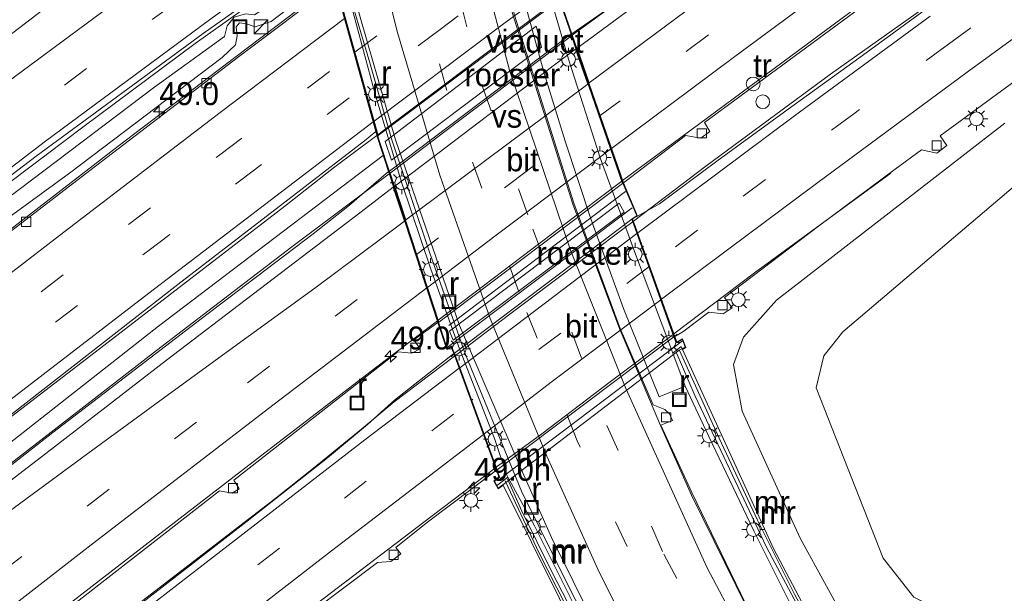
# Model space of a CAD drawing. Header units: millimetres. Extents: x 82463 to 85160, y 450000 to 452470.
# Tile 45 of 98: x 83628 to 83736, y 450954 to 451016. Entities that reach past the tile are written whole.
import ezdxf
from ezdxf.enums import TextEntityAlignment as Align

# ---------------------------------------------------------------- set-up
doc = ezdxf.new("R2010")
doc.units = ezdxf.units.MM
doc.linetypes.add('39strp', pattern=[12, 3, -9])
for name, color, linetype, lineweight in [('af-b1-rasterhekwerk', 8, 'hekwerk', 18), ('af-b5-muur', 8, 'muur', 18), ('af-bs-muur', 8, 'muur', 18), ('af-bs-rasterhekwerk', 8, 'hekwerk', 18), ('as-bs-kilometr', 13, 'Continuous', 18), ('bw-bs-drip', 8, 'Continuous', 18), ('gr-b1-geleiderail', 213, 'geleiderail', 18), ('gr-bs-geleiderail', 213, 'geleiderail', 18), ('gw-bs-kruinlijn', 93, 'Continuous', 18), ('gw-bs-teenlijn', 93, 'Continuous', 18), ('kw-b6-viaduct', 173, 'Continuous', 18), ('mk-b1-39streep 0.15', 8, '39strp', 18), ('mk-b1-streep 0.15', 8, 'Continuous', 18), ('mk-b5-verdrijfstrp', 8, 'Continuous', 18), ('mk-b6-verdrijfstrp', 8, 'Continuous', 18), ('mk-bs-39streep 0.15', 8, '39strp', 18), ('mk-bs-streep 0.15', 8, 'Continuous', 18), ('og-b1-terreinafscheiding', 253, 'Continuous', 18), ('og-b6-inrichtingselement', 253, 'Continuous', 18), ('og-bs-inrichtingselement', 253, 'Continuous', 18), ('og-bs-maaiveld', 253, 'Continuous', 18), ('og-bs-terreinafscheiding', 253, 'Continuous', 18), ('vh-b6-verh_soort', 8, 'Continuous', 18), ('wh-bs-kolk', 8, 'Continuous', 18), ('wh-bs-put', 8, 'Continuous', 18), ('wm-bs-lichtmast', 8, 'Continuous', 18), ('wm-bs-lijnverlich', 8, 'lijnverlich', 18)]:
    doc.layers.add(name, color=color, linetype=linetype, lineweight=lineweight)
doc.layers.add('og-b1-voegovergang', color=10, linetype='Continuous')
doc.styles.add('rtw_iso', font='iso-rtw.shx')
doc.linetypes.add('geleiderail', pattern='A,2,-1,[175,RTW.shx,S=0.5,R=0,X=0,Y=0],-1', length=4)
doc.linetypes.add('hekwerk', pattern='A,7,-1.5,[1,RTW.shx,S=0.75,R=0,X=0,Y=0],-1.5', length=10)
doc.linetypes.add('lijnverlich', pattern='A,0,-5,[22,RTW.shx,S=1,R=0,X=-0.625,Y=0],2.5,-0.5,[3,RTW.shx,S=0.5,R=0,X=0,Y=0],-0.5,2.5,[22,RTW.shx,S=1,R=180,X=0.625,Y=0],-5', length=16)
doc.linetypes.add('muur', pattern='A,8,-1,[6,RTW.shx,S=0.75,R=90,X=0,Y=0],-1', length=10)

# ---------------------------------------------------------------- blocks, each defined once
blk = doc.blocks.new('dtbattr-r')
at = {"style": 'rtw_iso'}
blk.add_attdef('TAG', text='', height=2.5, dxfattribs=at).set_placement((0, 0), align=Align.MIDDLE_CENTER)
blk = doc.blocks.new('kolk')
blk.add_lwpolyline([(-0.5, -0.5), (0.5, -0.5), (0.5, 0.5), (-0.5, 0.5)], close=True)
blk = doc.blocks.new('put')
for p, q in [((0.75, 0.75), (-0.75, 0.75)), ((-0.75, 0.75), (-0.75, -0.75)), ((0.75, -0.75), (0.75, 0.75)), ((-0.75, -0.75), (0.75, -0.75))]:
    blk.add_line(p, q)
blk.add_lwpolyline([(-0.625, 0.625), (0.625, 0.625), (0.625, -0.625), (-0.625, -0.625)], close=True)
blk = doc.blocks.new('dtbattr')
at = {"style": 'rtw_iso'}
blk.add_attdef('TAG', (0.59, 0.87), '', height=2.5, dxfattribs=at)
blk = doc.blocks.new('dtb')
blk.add_circle((0, 0), 0.75)
blk = doc.blocks.new('kast')
blk.add_line((-0.75, -0.75), (0.75, 0.75))
blk.add_lwpolyline([(-0.75, 0.75), (0.75, 0.75), (0.75, -0.75), (-0.75, -0.75)], close=True)
blk = doc.blocks.new('lantaarnpaal')
for p, q in [((0, 0.75), (0, 1.25)), ((-0.75, 0), (-1.25, 0)), ((-0.88, 0.88), (-0.53, 0.53)), ((0.53, 0.53), (0.88, 0.88)), ((0.75, 0), (1.25, 0)), ((-0.53, -0.53), (-0.88, -0.88)), ((0, -0.75), (0, -1.25)), ((0.53, -0.53), (0.88, -0.88))]:
    blk.add_line(p, q)
blk.add_circle((0, 0), 0.75)
blk = doc.blocks.new('hecto')
for p, q in [((0, 0.625), (-0.625, 0)), ((0, -0.625), (0, 0.625)), ((-0.625, 0), (0.625, 0)), ((0.625, 0), (0, -0.625))]:
    blk.add_line(p, q)
blk = doc.blocks.new('dtbattr-l')
at = {"style": 'rtw_iso'}
blk.add_attdef('TAG', (0, 0), '', height=2.5, dxfattribs=at)

msp = doc.modelspace()

# ---------------------------------------------------------------- linework, layer by layer
at = {"layer": 'af-b1-rasterhekwerk'}
for points in [[(83694.352, 450997.688, 5.779), (83675.104, 450983.094, 6.027)], [(83674.92, 450980.7, 6.615), (83695.078, 450995.922, 6.22)], [(83680.432, 450966.198, 6.311), (83700.545, 450981.419, 5.939)]]:
    msp.add_polyline3d(points, dxfattribs=at)
at = {"layer": 'af-b5-muur'}
msp.add_polyline3d([(83689.146, 450951.814, 0.128), (83684.447, 450961.281, 0.128), (83681.537, 450966.562, 0.128), (83681.417, 450966.781, 0.128), (83680.077, 450970.768, 0.128), (83676.251, 450980.547, 0.211), (83673.15, 450989.229, 0.211), (83669.958, 450998.719, 0.206), (83667.102, 451008.311, 0.206), (83664.545, 451017.767, 0.427), (83663.022, 451022.693, 0.427), (83659.24, 451041.144, 0.427), (83658.728, 451044.642, 0.427), (83657.145, 451055.46, 0.427), (83658.003, 451055.555, 0.229), (83659.483, 451045.981, 0.229), (83663.681, 451022.916, 0.229), (83669.291, 451003.324, 0.229), (83676.25, 450983.091, 0.229), (83682.998, 450967.444, 0.229), (83686.27, 450959.991, 0.252), (83693.376, 450945.704, -0.103)], dxfattribs=at)
for points in [[(83718.451, 450943.655, 6.131), (83717.098, 450943.644, -0.656), (83713.282, 450950.773, -0.656), (83708.308, 450960.718, -0.656), (83703.4, 450970.99, -0.656), (83700.836, 450976.488, 0.033), (83699.5, 450980.095, 0.049), (83700.385, 450980.793, 5.944), (83700.544, 450980.493, 5.942), (83710.46, 450958.811, 6.131)], [(83681.537, 450966.562, 0.128), (83684.447, 450961.281, 0.128), (83689.146, 450951.814, 0.128), (83692.051, 450946.214, 0.128), (83690.146, 450946.445, 6.678), (83689.858, 450946.921, 6.722), (83690.226, 450947.149, 6.722), (83681.028, 450965.689, 6.293), (83680.476, 450965.307, 6.293), (83680.291, 450965.641, 6.293)]]:
    msp.add_polyline3d(points, close=True, dxfattribs=at)
at = {"layer": 'af-bs-muur'}
for points in [[(83717.78, 450943.733, 6.178), (83709.681, 450958.94, 6.155), (83701.926, 450975.393, 6.137), (83699.871, 450980.197, 6.137)], [(83691.349, 450946.491, 6.739), (83686.318, 450956.244, 6.606), (83683.046, 450962.848, 6.523), (83681.498, 450966.379, 6.417)]]:
    msp.add_polyline3d(points, dxfattribs=at)
at = {"layer": 'af-bs-rasterhekwerk'}
for points in [[(83700.22, 450980.358, 5.971), (83704.53, 450970.813, 6.036), (83708.707, 450961.895, 6.132), (83712.791, 450953.746, 6.187), (83718.15, 450943.791, 6.201)], [(83681.248, 450966.168, 6.403), (83684.958, 450958.293, 6.569), (83687.801, 450952.672, 6.67), (83691.107, 450946.565, 6.725)]]:
    msp.add_polyline3d(points, dxfattribs=at)
at = {"layer": 'gr-b1-geleiderail'}
for points in [[(83687.081, 451018.726, 6.442), (83680.803, 451014.015, 6.596), (83674.465, 451009.224, 6.766), (83669.084, 451005.181, 6.886), (83667.388, 451003.879, 6.908)], [(83668.712, 450999.707, 6.989), (83674.657, 451004.242, 6.89), (83688.461, 451014.661, 6.544)], [(83693.933, 450998.832, 6.235), (83687.292, 450993.828, 6.403), (83678.863, 450987.436, 6.587), (83673.944, 450983.676, 6.623)], [(83675.819, 450979.83, 7.195), (83681.743, 450984.335, 7.065), (83694.494, 450993.915, 6.757), (83695.123, 450994.406, 6.76)], [(83699.518, 450982.129, 6.484), (83692.658, 450976.952, 6.573), (83685.216, 450971.3, 6.716), (83680.277, 450967.642, 6.796)]]:
    msp.add_polyline3d(points, dxfattribs=at)
at = {"layer": 'gr-bs-geleiderail'}
for points in [[(83830.718, 450785.29, -1.394), (83823.771, 450793.999, -1.38), (83813.775, 450806.625, -1.329), (83787.914, 450837.835, -0.919), (83771.876, 450857.441, -0.619), (83759.198, 450873.453, -0.481), (83747.336, 450888.91, -0.297), (83731.474, 450911.888, -0.172), (83727.088, 450918.558, -0.156), (83719.496, 450930.899, -0.017), (83707.589, 450952.3, 0.096), (83701.516, 450964.592, 0.116), (83698.167, 450972.21, 0.122), (83693.677, 450982.783, 0.131), (83688.619, 450996.306, 0.164), (83682.035, 451017.099, 0.179), (83677.028, 451037.329, 0.274), (83674.067, 451053.05, 0.325), (83671.785, 451068.085, 0.359), (83670.922, 451075.931, 0.331), (83670.511, 451081.751, 0.376)], [(83818.933, 450774.488, -1.868), (83814.584, 450780.057, -1.744), (83801.356, 450796.463, -1.302), (83787.631, 450813.3, -1.09), (83770.022, 450834.441, -0.375), (83754.415, 450853.96, 0.04), (83744.099, 450867.185, 0.243), (83734.649, 450879.972, 0.58), (83726.518, 450891.209, 0.626), (83716.869, 450905.433, 0.704), (83710.443, 450914.671, 0.644), (83707.337, 450919.56, 0.631), (83702.695, 450927.392, 0.624), (83688.654, 450953.657, 0.706), (83683.023, 450965.054, 0.706), (83676.923, 450979.927, 0.706), (83673.022, 450990.984, 0.706), (83668.866, 451003.446, 0.715), (83666.49, 451011.705, 0.725), (83663.279, 451022.649, 0.748), (83657.982, 451050.801, 0.982), (83656.336, 451061.956, 1.077), (83655.16, 451071.808, 1.097), (83654.378, 451079.092, 1.184)], [(83714.526, 451034.005, 5.247), (83703.896, 451026.139, 6.192), (83695.594, 451019.944, 6.321), (83688.545, 451014.725, 6.542)], [(83724.058, 451021.161, 5.621), (83702.428, 451005.102, 6.054), (83694.017, 450998.895, 6.233)], [(83662.709, 451020.29, 6.5), (83652.2, 451012.363, 6.674), (83636.631, 451000.466, 6.968), (83619.804, 450987.543, 7.433), (83604.037, 450975.23, 7.717), (83586.158, 450961.209, 7.97), (83568.387, 450947.173, 8.154), (83551.148, 450933.356, 8.384), (83531.096, 450917.135, 8.535), (83514.61, 450903.619, 8.641), (83497.532, 450889.499, 8.696), (83490.776, 450883.843, 8.659)], [(83490.333, 450888.857, 9.163), (83496.645, 450894.194, 9.183), (83504.725, 450901.091, 9.132), (83512.005, 450907.241, 9.128), (83524.361, 450917.338, 9.128), (83538.699, 450928.924, 9.068), (83548.05, 450936.266, 8.953), (83568.941, 450953.088, 9.022), (83580.424, 450962.266, 8.797), (83595.12, 450973.857, 8.554), (83611.969, 450987.028, 8.301), (83623.522, 450995.888, 8.062), (83635.244, 451004.698, 7.754), (83647.476, 451013.822, 7.538), (83655.02, 451019.216, 7.419)], [(83726.858, 451017.709, 5.962), (83716.656, 451010.49, 6.224), (83703.089, 451000.465, 6.38), (83695.206, 450994.47, 6.754)], [(83492.478, 450864.573, 9.112), (83503.983, 450874.157, 9.201), (83526.672, 450892.793, 9.05), (83552.503, 450913.836, 8.802), (83574.334, 450931.43, 8.618), (83595.118, 450948.016, 8.351), (83616.067, 450964.43, 8.048), (83636.115, 450979.823, 7.603), (83657.245, 450996.112, 7.097), (83662.707, 451000.383, 7.005), (83667.282, 451003.799, 6.91)], [(83492.92, 450859.56, 9.196), (83495.733, 450861.958, 9.169), (83511.597, 450875.169, 9.178), (83530.31, 450890.538, 9.031), (83550.391, 450906.962, 8.875), (83573.17, 450925.287, 8.682), (83593.731, 450941.744, 8.443), (83611.18, 450955.427, 8.158), (83627.458, 450968.095, 7.874), (83643.284, 450980.357, 7.465), (83658.027, 450991.673, 7.212), (83668.628, 450999.642, 6.991)], [(83699.601, 450982.192, 6.482), (83708.371, 450988.834, 6.321), (83723.21, 450999.685, 5.325)], [(83673.86, 450983.612, 6.624), (83667.271, 450978.589, 6.757)], [(83495.087, 450835.019, 9.186), (83502.489, 450841.314, 9.192), (83507.476, 450845.221, 9.183), (83515.211, 450851.498, 9.142), (83529.549, 450863.321, 9.059), (83545.113, 450876.183, 8.958), (83561.518, 450889.51, 8.724), (83577.275, 450902.242, 8.572), (83592.54, 450914.413, 8.351), (83606.421, 450925.573, 8.195), (83619.852, 450936.138, 8.007), (83633.452, 450946.699, 7.759), (83656.126, 450964.179, 7.313), (83660.198, 450967.405, 7.276), (83665.416, 450971.656, 7.203), (83669.164, 450974.761, 7.157), (83675.736, 450979.767, 6.236)], [(83494.631, 450840.184, 8.799), (83511.962, 450854.689, 8.811), (83538.773, 450876.848, 8.618), (83551.091, 450886.931, 8.563), (83566.696, 450899.625, 8.397), (83583.206, 450912.888, 8.232), (83598.795, 450925.321, 8.117), (83613.533, 450936.962, 7.832), (83628.269, 450948.463, 7.58), (83642.862, 450959.777, 7.258), (83655.56, 450969.593, 7.001), (83667.271, 450978.589, 6.757)], [(83680.193, 450967.58, 6.228), (83673.297, 450962.36, 6.904)], [(83641.86, 450937.32, 7.465), (83646.157, 450941.082, 7.41), (83650.148, 450944.642, 7.308), (83654.419, 450947.956, 7.258), (83673.297, 450962.36, 6.904)]]:
    msp.add_polyline3d(points, dxfattribs=at)
at = {"layer": 'gw-bs-kruinlijn'}
for points in [[(83661.167, 451022.029, 6.564), (83656.619, 451018.733, 6.665), (83653.94, 451016.948, 6.73), (83652.977, 451017.05, 6.642), (83651.734, 451016.7, 6.592), (83650.956, 451015.753, 6.615), (83650.674, 451014.605, 6.688), (83642.971, 451008.981, 6.941), (83628.467, 450998.035, 7.171), (83621.903, 450993.163, 7.341), (83620.491, 450992.817, 7.318), (83619.172, 450991.939, 7.318), (83618.543, 450990.776, 7.336), (83616.706, 450988.981, 7.442), (83607.096, 450981.404, 7.626), (83588.607, 450966.886, 7.878), (83574.562, 450956.059, 8.062), (83566.68, 450949.808, 8.085), (83564.473, 450947.289, 8.204), (83562.988, 450945.804, 8.204), (83561.968, 450945.584, 8.149), (83560.783, 450945.761, 8.108)], [(83800.94, 450909.082, 2.549), (83782.818, 450921.368, 3.614), (83769.601, 450928.944, 4.213), (83753.94, 450936.271, 4.808), (83740.556, 450940.707, 5.246), (83727.41, 450944.516, 5.523), (83722.234, 450946.279, 5.85), (83719.08, 450949.459, 6.039), (83713.362, 450959.924, 5.993), (83707.049, 450973.755, 6.081), (83706.111, 450978.84, 5.878), (83707.187, 450981.837, 5.744), (83710.783, 450985.84, 5.546), (83735.638, 451005.132, 4.968)]]:
    msp.add_polyline3d(points, dxfattribs=at)
at = {"layer": 'gw-bs-teenlijn'}
for points in [[(83661.167, 451022.029, 6.564), (83661.207, 451020.869, 5.903), (83659.878, 451019.394, 5.889), (83655.773, 451016.232, 5.958), (83654.028, 451015.627, 5.971), (83653.093, 451015.983, 5.99), (83652.328, 451016.085, 5.985), (83651.971, 451015.638, 5.985), (83652.048, 451014.661, 5.962), (83651.88, 451013.697, 5.958), (83650.433, 451012.291, 6.054), (83633.826, 450999.686, 6.436), (83622.78, 450991.665, 6.688)], [(83739.461, 451000.634, 3.066), (83718.013, 450982.415, 3.102), (83715.93, 450979.779, 3.107), (83715.112, 450976.302, 3.107), (83722.401, 450957.727, 3.097), (83725.739, 450953.478, 3.107), (83731.723, 450950.505, 3.12), (83745.426, 450945.832, 3.102), (83761.347, 450938.35, 3.047), (83777.515, 450929.091, 2.834), (83786.83, 450922.75, 2.645), (83800.94, 450909.082, 2.549)]]:
    msp.add_polyline3d(points, dxfattribs=at)
at = {"layer": 'kw-b6-viaduct'}
msp.add_polyline3d([(83678.337, 451057.878, 5.457), (83682.101, 451038.696, 5.981), (83687.173, 451018.567, 5.912), (83694.061, 450998.614, 5.714), (83695.577, 450995.049, 6.123), (83695.058, 450994.736, 6.123), (83699.907, 450981.192, 6.1), (83700.531, 450981.579, 6.1), (83700.849, 450980.72, 6.1), (83700.194, 450980.401, 6.1), (83680.999, 450965.729, 6.555), (83680.493, 450965.38, 6.555), (83680.074, 450966.136, 6.555), (83680.613, 450966.577, 6.555), (83675.393, 450980.851, 6.73), (83674.907, 450980.563, 6.73), (83667.21, 451004.246, 6.243), (83662.238, 451022.176, 6.946), (83658.365, 451042.797, 6.187), (83657.782, 451042.36, 6.187), (83657.492, 451043.542, 6.183), (83678.596, 451059.445, 5.498), (83678.91, 451058.276, 5.457)], close=True, dxfattribs=at)
at = {"layer": 'mk-b1-39streep 0.15'}
for points in [[(83664.881, 451012.869, 5.875), (83684.79, 451027.82, 5.563)], [(83685.745, 451024.028, 5.65), (83674.154, 451015.37, 5.88), (83665.917, 451009.154, 6.473)], [(83671.602, 450990.852, 6.057), (83681.88, 450998.643, 5.852), (83691.489, 451005.901, 5.637)], [(83696.882, 450989.491, 5.944), (83677.597, 450974.97, 6.227)]]:
    msp.add_polyline3d(points, dxfattribs=at)
at = {"layer": 'mk-b1-streep 0.15'}
for points in [[(83666.973, 451005.365, 6.365), (83680.911, 451015.855, 5.875), (83686.718, 451020.167, 5.748)], [(83692.723, 451002.331, 5.592), (83689.886, 451000.178, 5.65), (83680.12, 450992.836, 5.857), (83672.778, 450987.25, 6.009)], [(83695.583, 450993.121, 6.053), (83676.308, 450978.493, 6.408)], [(83678.947, 450971.277, 6.279), (83686.258, 450976.907, 6.151), (83698.17, 450985.895, 5.922)]]:
    msp.add_polyline3d(points, dxfattribs=at)
at = {"layer": 'mk-b5-verdrijfstrp'}
for points in [[(83700.952, 451017.394, 5.371), (83690.391, 451009.529, 5.572), (83689.078, 451013.327, 5.675), (83697.218, 451019.333, 5.482), (83706.263, 451026.052, 5.295), (83715.337, 451032.741, 5.105), (83717.533, 451029.755, 4.997), (83714.616, 451027.698, 5.069)], [(83582.772, 450930.382, 7.785), (83570.705, 450921.465, 7.912), (83579.152, 450928.268, 7.841), (83591.282, 450937.935, 7.697), (83616.586, 450957.878, 7.267), (83632.499, 450970.145, 6.886), (83644.367, 450979.306, 6.619), (83653.695, 450986.453, 6.421), (83660.691, 450991.795, 6.272), (83665.553, 450995.496, 6.155), (83669.062, 450998.163, 6.084), (83670.264, 450994.477, 4.388), (83667.799, 450992.629, 6.061), (83660.523, 450987.174, 6.232), (83652.451, 450981.307, 6.409), (83644.059, 450975.17, 6.583), (83635.822, 450969.136, 6.774), (83625.703, 450961.736, 7.014), (83616.242, 450954.829, 7.218), (83608.716, 450949.328, 7.366), (83601.085, 450943.766, 7.505), (83590.173, 450935.777, 7.69)]]:
    msp.add_polyline3d(points, close=True, dxfattribs=at)
at = {"layer": 'mk-b6-verdrijfstrp'}
msp.add_polyline3d([(83676.952, 450999.493, -0.152), (83670.429, 450994.601, 4.276), (83669.225, 450998.287, 6.081), (83686.768, 451011.623, 5.729), (83688.913, 451013.206, 5.678), (83690.227, 451009.406, 5.502)], close=True, dxfattribs=at)
at = {"layer": 'mk-bs-39streep 0.15'}
msp.add_line((83729.498, 451013.756, 5.201), (83749.295, 451028.199, 4.67), dxfattribs=at)
for points in [[(83824.145, 450779.265, -2.314), (83817.709, 450787.518, -2.173), (83808.142, 450799.421, -1.98), (83784.703, 450827.888, -1.491), (83761.35, 450856.424, -0.961), (83740.405, 450883.683, -0.546), (83725.158, 450905.09, -0.338), (83711.339, 450926.719, -0.287), (83699.668, 450948.157, -0.209), (83689.08, 450970.53, -0.112), (83682.724, 450986.769, 0.008), (83674.886, 451008.716, 0.008), (83668.82, 451031.233, 0.008), (83665.517, 451049.7, 0.008), (83661.871, 451077.349, 0.197), (83660.802, 451093.174, 0.315)], [(83664.553, 451088.761, 0.031), (83664.638, 451086.927, 0.012), (83666.663, 451065.716, -0.181), (83668.821, 451052.018, -0.287), (83673.317, 451030.155, -0.287), (83678.716, 451009.317, -0.287), (83684.262, 450993.592, -0.287), (83692.314, 450972.204, -0.287), (83698.517, 450958.173, -0.292), (83707.626, 450941.351, -0.504), (83720.96, 450918.249, -0.518), (83734.574, 450897.925, -0.587), (83750.728, 450875.826, -0.873), (83764.074, 450858.765, -1.053), (83787.448, 450830.159, -1.542), (83804.967, 450808.927, -1.874), (83820.533, 450789.826, -2.1), (83826.81, 450781.708, -2.23)], [(83515.402, 450916.312, 8.361), (83535.752, 450932.821, 8.351), (83556.04, 450949.082, 8.26), (83583.239, 450970.73, 7.947), (83603.819, 450986.849, 7.616), (83623.661, 451002.109, 7.253), (83642.823, 451016.429, 6.762), (83650.699, 451022.211, 6.651), (83660.813, 451029.492, 6.625)], [(83719.781, 451026.937, 5.054), (83703.363, 451014.769, 5.406), (83691.573, 451005.965, 5.636)], [(83729.498, 451013.756, 5.201), (83719.187, 451006.171, 5.425), (83702.191, 450993.489, 5.82), (83696.966, 450989.554, 5.943)], [(83491.556, 450875.005, 8.188), (83506.06, 450887.185, 8.218), (83524.86, 450902.624, 8.122), (83545.366, 450919.352, 7.92), (83572.548, 450941.254, 7.662), (83600.834, 450963.647, 7.304), (83621.203, 450979.477, 6.858), (83650.174, 451001.704, 6.247), (83664.787, 451012.798, 5.875)], [(83491.935, 450870.714, 8.263), (83509.121, 450885.054, 8.264), (83529.028, 450901.397, 8.172), (83548.314, 450917.132, 7.938), (83566.833, 450932.011, 7.795), (83586.2, 450947.521, 7.616), (83613.294, 450968.804, 7.161), (83642.34, 450991.195, 6.564), (83652.307, 450998.835, 6.413), (83665.818, 451009.08, 6.48)], [(83493.864, 450848.862, 8.23), (83513.42, 450865.277, 8.269), (83541.298, 450888.232, 8.071), (83569.884, 450911.377, 7.832), (83596.769, 450932.946, 7.566), (83626.227, 450956.104, 7.056), (83653.192, 450976.852, 6.491), (83671.518, 450990.788, 6.059)], [(83495.637, 450828.792, 8.361), (83513.66, 450844.06, 8.374), (83531.989, 450859.29, 8.287), (83550.736, 450874.78, 8.103), (83569.242, 450889.883, 7.947), (83588.085, 450904.985, 7.713), (83606.925, 450919.963, 7.492), (83625.802, 450934.822, 7.125), (83644.809, 450949.662, 6.803), (83663.734, 450964.288, 6.504), (83677.513, 450974.907, 6.228)]]:
    msp.add_polyline3d(points, dxfattribs=at)
at = {"layer": 'mk-bs-streep 0.15'}
for points in [[(83656.871, 451097.799, 0.471), (83656.945, 451094.122, 0.45), (83658.244, 451076.292, 0.331), (83660.403, 451058.677, 0.199), (83662.598, 451045.666, 0.177), (83665.647, 451030.391, 0.132), (83669.506, 451015.014, 0.113), (83674.144, 450999.472, 0.133), (83679.594, 450983.86, 0.127), (83685.762, 450968.872, 0.078), (83691.316, 450956.535, 0.092), (83697.854, 450943.424, 0.021), (83702.869, 450934.219, -0.038), (83709.48, 450923.033, -0.123), (83714.476, 450914.904, -0.108), (83728.42, 450894.15, -0.241), (83742.527, 450874.754, -0.467), (83756.456, 450856.829, -0.813), (83771.078, 450838.74, -1.168), (83787.082, 450819.311, -1.62), (83804.828, 450797.804, -2.072), (83819.271, 450779.818, -2.353), (83821.55, 450776.887, -2.414)], [(83829.482, 450784.157, -1.994), (83826.356, 450788.218, -1.961), (83808.192, 450810.536, -1.777), (83782.53, 450841.756, -1.399), (83757.056, 450873.503, -0.947), (83737.869, 450899.581, -0.73), (83721.169, 450924.565, -0.596), (83710.438, 450943.008, -0.495), (83703.207, 450956.77, -0.421), (83694.38, 450976.226, -0.38), (83688.34, 450991.293, -0.172), (83681.707, 451010.926, -0.172), (83675.946, 451032.811, -0.172), (83671.978, 451055.035, -0.172), (83670.651, 451063.553, -0.177), (83669.265, 451075.113, -0.14), (83668.659, 451083.931, -0.08)], [(83731.519, 451010.696, 5.134), (83764.144, 451034.531, 4.458), (83796.056, 451057.394, 3.964), (83799.044, 451059.501, 3.854)], [(83488.955, 450904.465, 8.123), (83513.16, 450924.281, 8.145), (83532.566, 450940.021, 8.126), (83551.878, 450955.514, 8.071), (83572.062, 450971.587, 7.924), (83590.511, 450986.202, 7.598), (83608.669, 451000.413, 7.189), (83623.774, 451012.062, 6.904), (83632.267, 451018.52, 6.785), (83645.792, 451028.674, 6.426), (83659.1, 451038.616, 6.252)], [(83490.166, 450890.749, 8.408), (83502.993, 450901.357, 8.42), (83520.217, 450915.482, 8.43), (83535.511, 450927.908, 8.397), (83554.499, 450943.145, 8.384), (83572.256, 450957.304, 8.241), (83591.135, 450972.25, 7.947), (83612.272, 450988.692, 7.63), (83631.2, 451003.168, 7.212), (83649.058, 451016.416, 6.854), (83655.193, 451020.879, 6.73), (83661.569, 451025.469, 6.79)], [(83692.807, 451002.395, 5.591), (83706.097, 451012.309, 5.324), (83721.937, 451024.026, 4.937)], [(83641.763, 451020.537, 4.396), (83626.835, 451009.471, 7.06)], [(83491.163, 450879.458, 8.095), (83499.81, 450886.707, 8.099), (83523.805, 450906.445, 7.988), (83545.296, 450923.939, 7.74), (83567.185, 450941.553, 7.561), (83588.862, 450958.842, 7.286), (83611.407, 450976.472, 6.973), (83632.71, 450992.908, 6.459), (83650.225, 451006.303, 6.141), (83663.745, 451016.55, 5.845)], [(83727.491, 451016.793, 5.227), (83712.741, 451005.947, 5.609), (83695.667, 450993.183, 6.051)], [(83698.253, 450985.958, 5.92), (83705.591, 450991.464, 5.65), (83715.288, 450998.694, 5.402), (83731.519, 451010.696, 5.134)], [(83492.328, 450866.27, 8.403), (83498.102, 450871.131, 8.42), (83512.62, 450883.158, 8.384), (83531.085, 450898.332, 8.223), (83550.49, 450914.15, 8.039), (83568.98, 450929.051, 7.924), (83582.293, 450939.686, 7.74), (83601.559, 450954.992, 7.524), (83619.392, 450968.886, 7.221), (83642.429, 450986.621, 6.642), (83666.869, 451005.287, 6.37)], [(83494.253, 450844.46, 8.165), (83514.383, 450861.321, 8.09), (83535.302, 450878.628, 8.007), (83553.968, 450893.889, 7.837), (83580.411, 450915.247, 7.635), (83598.437, 450929.644, 7.387), (83619, 450945.857, 7.143), (83636.181, 450959.179, 6.702), (83656.103, 450974.508, 6.367), (83672.693, 450987.186, 6.011)], [(83495.229, 450833.419, 8.468), (83514.292, 450849.337, 8.411), (83531.087, 450863.283, 8.365), (83551.499, 450880.147, 8.085), (83574.718, 450898.986, 7.874), (83593.967, 450914.373, 7.699), (83614.072, 450930.293, 7.456), (83633.281, 450945.335, 7.111), (83646.772, 450955.791, 6.877), (83665.971, 450970.625, 6.532), (83676.225, 450978.43, 6.409)], [(83678.864, 450971.213, 6.281), (83662.32, 450958.554, 6.463), (83631.265, 450934.469, 6.991), (83619.58, 450925.334, 7.272), (83599.541, 450909.417, 7.426), (83589.874, 450901.636, 7.536), (83577.889, 450892.017, 7.636), (83571.229, 450886.761, 7.701)]]:
    msp.add_polyline3d(points, dxfattribs=at)
at = {"layer": 'og-b1-terreinafscheiding'}
for points in [[(83667.414, 451003.785, 6.149), (83662.716, 451020.632, 5.723)], [(83687.124, 451018.557, 5.751), (83667.414, 451003.785, 6.149)], [(83688.398, 451014.842, 5.728), (83668.647, 450999.907, 6.261)], [(83694.018, 450998.585, 5.592), (83688.398, 451014.842, 5.728)], [(83674.019, 450983.446, 5.897), (83668.647, 450999.907, 6.261)], [(83674.019, 450983.446, 5.897), (83694.018, 450998.585, 5.592)], [(83675.732, 450980.069, 6.31), (83695.025, 450994.68, 5.975)], [(83695.025, 450994.68, 5.975), (83699.611, 450981.868, 5.915)], [(83699.611, 450981.868, 5.915), (83680.375, 450967.374, 6.228)], [(83680.375, 450967.374, 6.228), (83675.732, 450980.069, 6.31)]]:
    msp.add_polyline3d(points, dxfattribs=at)
at = {"layer": 'og-b1-voegovergang'}
for points in [[(83694.061, 450998.614, 5.714), (83687.173, 451018.567, 5.912), (83682.101, 451038.696, 5.981), (83678.337, 451057.878, 5.457)], [(83674.907, 450980.563, 6.73), (83667.21, 451004.246, 6.243), (83662.238, 451022.176, 6.946), (83658.365, 451042.797, 6.187)], [(83699.907, 450981.192, 6.1), (83695.058, 450994.736, 6.123)], [(83680.613, 450966.577, 6.555), (83675.393, 450980.851, 6.73)]]:
    msp.add_polyline3d(points, dxfattribs=at)
at = {"layer": 'og-b6-inrichtingselement'}
for points in [[(83685.201, 451013.441, 5.971), (83668.872, 451001.11, 6.261), (83668.189, 451003.131, 6.233), (83684.608, 451015.733, 5.944)], [(83694.178, 450995.444, 5.682), (83675.586, 450981.506, 6.353), (83675.192, 450982.478, 5.737), (83693.634, 450996.426, 5.673)]]:
    msp.add_polyline3d(points, close=True, dxfattribs=at)
at = {"layer": 'og-bs-maaiveld'}
for points in [[(83677.44, 451058.687, 0.034), (83680.182, 451044.439, 0.054), (83682.367, 451033.692, 0.054), (83685.122, 451022.704, 0.054), (83686.418, 451017.938, 0.054), (83688.147, 451012.135, 0.054), (83691.584, 451001.366, 0.054), (83695.417, 450990.883, 0.054), (83699.071, 450981.252, 0.054), (83699.5, 450980.095, 0.049), (83700.836, 450976.488, 0.033), (83703.4, 450970.99, -0.656), (83708.308, 450960.718, -0.656), (83713.282, 450950.773, -0.656)], [(83658.004, 451044.075, 6.085), (83656.72, 451055.547, 0.455), (83657.145, 451055.46, 0.427), (83658.728, 451044.642, 0.427), (83659.24, 451041.144, 0.427), (83663.022, 451022.693, 0.427), (83664.545, 451017.767, 0.427), (83667.102, 451008.311, 0.206), (83669.958, 450998.719, 0.206), (83673.15, 450989.229, 0.211), (83676.251, 450980.547, 0.211), (83680.077, 450970.768, 0.128), (83681.417, 450966.781, 0.128), (83681.537, 450966.562, 0.128), (83684.447, 450961.281, 0.128), (83689.146, 450951.814, 0.128)], [(83688.493, 451014.875, 5.728), (83687.221, 451018.581, 5.751)], [(83668.552, 450999.876, 6.261), (83667.338, 451003.597, 6.321), (83667.162, 451004.232, 6.339)], [(83695.119, 450994.714, 5.975), (83695.64, 450995.029, 5.975), (83694.108, 450998.632, 5.512)], [(83675.638, 450980.035, 6.31), (83675.367, 450980.777, 6.514), (83674.879, 450980.488, 6.514), (83673.924, 450983.415, 5.897)], [(83719.221, 450942.009, 5.878), (83720.11, 450941.86, 5.873), (83719.035, 450943.661, 6.118), (83718.451, 450943.655, 6.131), (83710.46, 450958.811, 6.131), (83700.544, 450980.493, 5.942), (83700.912, 450980.695, 5.947), (83700.557, 450981.654, 5.846), (83699.933, 450981.267, 5.809), (83699.705, 450981.902, 5.915)], [(83692.391, 450943.751, 6.417), (83691.803, 450943.702, 6.422), (83690.146, 450946.445, 6.678), (83689.858, 450946.921, 6.722), (83690.226, 450947.149, 6.722), (83681.028, 450965.689, 6.293), (83680.476, 450965.307, 6.293), (83680.291, 450965.641, 6.293), (83680.01, 450966.148, 6.293), (83680.554, 450966.593, 6.228), (83680.281, 450967.34, 6.228)], [(83680.291, 450965.641, 6.293), (83681.537, 450966.562, 0.128)]]:
    msp.add_polyline3d(points, dxfattribs=at)
at = {"layer": 'og-bs-terreinafscheiding'}
for points in [[(83653.349, 451101.943, 0.428), (83653.352, 451101.151, 0.423), (83654.164, 451088.802, 0.34), (83655.464, 451073.239, 0.229), (83658.003, 451055.555, 0.229), (83659.483, 451045.981, 0.229), (83663.681, 451022.916, 0.229), (83669.291, 451003.324, 0.229), (83676.25, 450983.091, 0.229), (83682.998, 450967.444, 0.229), (83686.27, 450959.991, 0.252), (83693.376, 450945.704, -0.103), (83707.551, 450920.427, -0.117), (83712.586, 450912.42, -0.158), (83718.973, 450902.403, -0.163), (83730.249, 450886.296, -0.246), (83742.881, 450869.098, -0.426), (83752.162, 450856.893, -0.721), (83765.401, 450840.784, -1.182), (83782.54, 450819.725, -1.689), (83801.412, 450797.176, -2.169), (83816.919, 450778.051, -2.575), (83819.352, 450774.872, -2.63)], [(83707.42, 450952.813, -0.585), (83701.57, 450964.893, -0.536), (83698.196, 450972.234, -0.53), (83699.464, 450972.728, -0.617), (83699.136, 450973.483, -0.624), (83698.621, 450973.927, -0.609), (83697.339, 450974.444, -0.541), (83693.772, 450982.779, -0.526), (83688.703, 450996.414, -0.486), (83682.241, 451016.909, -0.459), (83677.141, 451037.353, -0.382), (83674.202, 451053.101, -0.343), (83672.322, 451065.069, -0.307), (83673.613, 451065.28, -0.328), (83673.434, 451066.348, -0.33), (83673.121, 451066.748, -0.324), (83672.009, 451067.654, -0.325), (83671.759, 451069.044, -0.3), (83670.485, 451078.716, -0.264)], [(83677.19, 451059.999, 0.025), (83674.765, 451059.521, 0.055), (83675.316, 451055.766, 0.104), (83676.886, 451046.494, 0.094), (83679.007, 451035.749, 0.083), (83680.403, 451029.754, 0.086), (83682.969, 451019.744, 0.084), (83685.469, 451010.604, 0.092), (83687.753, 451003.173, 0.089), (83690.569, 450994.728, 0.091), (83694.131, 450984.952, 0.064), (83698.005, 450975.31, 0.08), (83700.836, 450976.488, 0.033)], [(83714.601, 451033.934, 5.246), (83700.942, 451023.84, 5.383), (83691.792, 451017.187, 5.631), (83688.493, 451014.875, 5.728)], [(83490.268, 450889.597, 8.263), (83492.544, 450891.458, 8.434), (83498.1, 450896.182, 8.356), (83501.817, 450899.432, 8.319), (83519.094, 450913.717, 8.328), (83537.535, 450928.608, 8.328), (83556.264, 450943.571, 8.246), (83565.51, 450951.103, 8.237), (83586.632, 450967.906, 7.938), (83609.435, 450985.729, 7.694), (83630.181, 451001.538, 7.207), (83648.366, 451014.904, 6.858), (83655.036, 451019.674, 6.803), (83660.27, 451023.123, 6.707), (83661.822, 451024.121, 6.845)], [(83490.747, 450884.167, 8.212), (83493.194, 450886.084, 7.975), (83522.343, 450910.251, 7.814), (83536.925, 450922.1, 7.763), (83553.521, 450935.472, 7.676), (83568.852, 450947.765, 7.501), (83603.633, 450975.149, 6.946), (83619.089, 450987.168, 6.693), (83639.09, 451002.657, 6.284), (83651.794, 451012.315, 5.912), (83657.898, 451016.93, 5.884), (83662.62, 451020.605, 5.723)], [(83667.162, 451004.232, 6.339), (83662.62, 451020.605, 5.723)], [(83724.207, 451020.959, 4.97), (83722.766, 451019.816, 4.97), (83723.514, 451018.694, 4.988), (83722.633, 451018.313, 4.993), (83721.216, 451018.734, 5.025), (83702.926, 451005.226, 5.374), (83703.517, 451004.225, 5.397), (83702.533, 451003.527, 5.397), (83700.882, 451003.792, 5.443), (83694.108, 450998.632, 5.512)], [(83733.65, 451007.47, 5.021), (83749.244, 451018.945, 4.637)], [(83727.008, 451017.525, 5.204), (83719.739, 451012.236, 5.383), (83712.041, 451006.683, 5.572), (83704.277, 451001.016, 5.723), (83698.034, 450996.37, 5.907), (83695.64, 450995.029, 5.975)], [(83694.108, 450998.632, 5.512), (83688.493, 451014.875, 5.728)], [(83733.65, 451007.47, 5.021), (83728.605, 451003.758, 5.145), (83729.336, 451002.717, 5.149), (83728.243, 451001.886, 5.159), (83726.573, 451002.256, 5.159), (83723.692, 451000.128, 5.182), (83715.366, 450993.912, 5.426), (83705.132, 450986.139, 5.615), (83705.941, 450985.007, 5.615), (83704.955, 450984.385, 5.615), (83703.407, 450984.546, 5.638), (83700.598, 450982.416, 5.73), (83699.705, 450981.902, 5.915)], [(83492.431, 450865.105, 8.369), (83495.079, 450867.15, 8.411), (83509.079, 450878.611, 8.379), (83526.546, 450892.96, 8.324), (83545.203, 450908.225, 8.131), (83565.143, 450924.331, 7.965), (83586.789, 450941.655, 7.745), (83607.673, 450958.107, 7.456), (83627.604, 450973.491, 7.134), (83645.599, 450987.553, 6.633), (83665.913, 451003.213, 6.137), (83667.162, 451004.232, 6.339)], [(83668.552, 450999.876, 6.261), (83664.297, 450996.196, 6.256), (83660.338, 450993.099, 6.385), (83648.157, 450983.836, 6.615), (83632.009, 450971.42, 7.024), (83614.742, 450957.964, 7.446), (83595.417, 450942.848, 7.763), (83578.345, 450929.197, 7.892), (83561.239, 450915.424, 8.034), (83541.249, 450899.188, 8.126), (83520.24, 450881.993, 8.273), (83502.49, 450867.181, 8.388), (83494.476, 450860.63, 8.471), (83492.923, 450859.521, 8.642)], [(83673.924, 450983.415, 5.897), (83668.552, 450999.876, 6.261)], [(83695.119, 450994.714, 5.975), (83699.705, 450981.902, 5.915)], [(83673.924, 450983.415, 5.897), (83671.307, 450981.548, 6.086), (83671.972, 450980.545, 6.063), (83671.069, 450980.089, 6.054), (83669.556, 450980.245, 6.04), (83651.693, 450966.227, 6.491), (83652.275, 450965.303, 6.504), (83651.519, 450964.821, 6.514), (83650.154, 450965.096, 6.532), (83632.055, 450951, 6.95), (83632.75, 450949.961, 6.927), (83632.005, 450949.55, 6.927), (83630.59, 450949.905, 7.001), (83612.615, 450935.785, 7.263)], [(83699.5, 450980.095, 0.049), (83700.385, 450980.793, 5.944), (83700.544, 450980.493, 5.942)], [(83675.638, 450980.035, 6.31), (83669.187, 450974.976, 6.399), (83666.264, 450972.293, 6.376), (83661.897, 450968.669, 6.472), (83653.167, 450961.769, 6.624), (83642.11, 450953.196, 6.89), (83628.119, 450942.304, 7.056), (83616.339, 450933.184, 7.354), (83602.78, 450922.454, 7.561), (83587.944, 450910.468, 7.635), (83574.505, 450899.756, 7.727), (83560.691, 450888.519, 7.993), (83549.019, 450879.115, 8.117), (83534.259, 450866.869, 8.319), (83517.317, 450852.963, 8.397), (83505.864, 450843.474, 8.379), (83502.934, 450841.087, 8.411), (83499.643, 450838.909, 8.443), (83497.667, 450837.427, 8.503), (83495.065, 450835.277, 8.521)], [(83680.281, 450967.34, 6.228), (83675.638, 450980.035, 6.31)], [(83691.803, 450943.702, 6.422), (83683.373, 450943.061, 6.376), (83674.621, 450941.786, 6.376), (83666.312, 450940.117, 6.445), (83658.6, 450938.34, 6.533), (83647.119, 450934.877, 6.657), (83643.628, 450933.588, 6.657), (83634.682, 450929.775, 6.865), (83632.714, 450929.627, 6.902), (83632.3, 450930.441, 6.902), (83633.757, 450932.155, 6.837), (83644.699, 450940.369, 6.662), (83645.923, 450941.303, 6.785), (83647.57, 450941.126, 6.798), (83648.63, 450941.929, 6.753), (83648.006, 450942.784, 6.766), (83656.928, 450949.427, 6.711), (83667.333, 450957.282, 6.385), (83668.797, 450957.385, 6.394), (83669.886, 450958.198, 6.394), (83669.339, 450958.92, 6.394), (83672.633, 450961.544, 6.344), (83680.281, 450967.34, 6.228)]]:
    msp.add_polyline3d(points, dxfattribs=at)
at = {"layer": 'vh-b6-verh_soort'}
for points in [[(83687.124, 451018.557, 5.751), (83667.414, 451003.785, 6.149), (83662.716, 451020.632, 5.723), (83682.768, 451035.842, 5.383)], [(83694.018, 450998.585, 5.592), (83674.019, 450983.446, 5.897), (83668.647, 450999.907, 6.261), (83688.398, 451014.842, 5.728)], [(83699.611, 450981.868, 5.915), (83680.375, 450967.374, 6.228), (83675.732, 450980.069, 6.31), (83695.025, 450994.68, 5.975)]]:
    msp.add_polyline3d(points, close=True, dxfattribs=at)
at = {"layer": 'wm-bs-lijnverlich'}
msp.add_polyline3d([(83492.666, 450861.867, 8.445), (83570.321, 450925.478, 7.938), (83643.488, 450983.028, 6.651), (83667.976, 451001.643, 6.339)], dxfattribs=at)

# ---------------------------------------------------------------- block references
at = {"layer": 'af-b5-muur'}
ref = msp.add_blockref('dtbattr-r', (83682.351562, 450967.015625, 0.193862), dxfattribs=at)
ref.add_attrib('TAG', 'mr', dxfattribs={"layer": '0', "height": 2.5, "style": 'rtw_iso'}).set_placement((83682.351562, 450967.015625, 0.193862), align=Align.BOTTOM_LEFT)
ref = msp.add_blockref('dtbattr-r', (83708.976562, 450960.71875, 2.521545), dxfattribs=at)
ref.add_attrib('TAG', 'mr', dxfattribs={"layer": '0', "height": 2.5, "style": 'rtw_iso'}).set_placement((83708.976562, 450960.71875, 2.521545), align=Align.BOTTOM_LEFT)
ref = msp.add_blockref('dtbattr-r', (83686.171875, 450956.5625, 3.603727), dxfattribs=at)
ref.add_attrib('TAG', 'mr', dxfattribs={"layer": '0', "height": 2.5, "style": 'rtw_iso'}).set_placement((83686.171875, 450956.5625, 3.603727), align=Align.BOTTOM_LEFT)
at = {"layer": 'af-bs-muur'}
ref = msp.add_blockref('dtbattr-l', (83708.318982, 450961.829657, 6.151839), dxfattribs=at)
ref.add_attrib('TAG', 'mr', dxfattribs={"layer": '0', "height": 2.5, "style": 'rtw_iso'}).set_placement((83708.318982, 450961.829657, 6.151839), align=Align.BOTTOM_LEFT)
ref = msp.add_blockref('dtbattr-l', (83686.237432, 450956.406613, 6.603956), dxfattribs=at)
ref.add_attrib('TAG', 'mr', dxfattribs={"layer": '0', "height": 2.5, "style": 'rtw_iso'}).set_placement((83686.237432, 450956.406613, 6.603956), align=Align.BOTTOM_LEFT)
at = {"layer": 'as-bs-kilometr'}
ref = msp.add_blockref('dtbattr', (83643.58, 451006.365, 6.214), dxfattribs=at)
ref.add_attrib('TAG', '49.0', dxfattribs={"layer": '0', "height": 2.5, "style": 'rtw_iso'}).set_placement((83643.58, 451006.365, 6.214), align=Align.BOTTOM_LEFT)
for p in [(83643.58, 451006.365, 6.214), (83668.77, 450979.732, 6.727), (83677.856, 450965.42, 6.313)]:
    msp.add_blockref('hecto', p, dxfattribs=at)
ref = msp.add_blockref('dtbattr', (83668.77, 450979.732, 6.727), dxfattribs=at)
ref.add_attrib('TAG', '49.0', dxfattribs={"layer": '0', "height": 2.5, "style": 'rtw_iso'}).set_placement((83668.77, 450979.732, 6.727), align=Align.BOTTOM_LEFT)
ref = msp.add_blockref('dtbattr', (83677.856, 450965.42, 6.313), dxfattribs=at)
ref.add_attrib('TAG', '49.0n', dxfattribs={"layer": '0', "height": 2.5, "style": 'rtw_iso'}).set_placement((83677.856, 450965.42, 6.313), align=Align.BOTTOM_LEFT)
at = {"layer": 'bw-bs-drip'}
msp.add_blockref('dtb', (83709.275, 451007.486, 12.721), dxfattribs=at)
at = {"layer": 'kw-b6-viaduct'}
ref = msp.add_blockref('dtbattr-r', (83679.171875, 451012.078125, 6.147833), dxfattribs=at)
ref.add_attrib('TAG', 'viaduct', dxfattribs={"layer": '0', "height": 2.5, "style": 'rtw_iso'}).set_placement((83679.171875, 451012.078125, 6.147833), align=Align.BOTTOM_LEFT)
at = {"layer": 'mk-b6-verdrijfstrp'}
ref = msp.add_blockref('dtbattr-r', (83679.738281, 451003.90625, 3.851714), dxfattribs=at)
ref.add_attrib('TAG', 'vs', dxfattribs={"layer": '0', "height": 2.5, "style": 'rtw_iso'}).set_placement((83679.738281, 451003.90625, 3.851714), align=Align.BOTTOM_LEFT)
at = {"layer": 'og-b6-inrichtingselement'}
ref = msp.add_blockref('dtbattr-r', (83676.816406, 451008.40625, 6.076), dxfattribs=at)
ref.add_attrib('TAG', 'rooster', dxfattribs={"layer": '0', "height": 2.5, "style": 'rtw_iso'}).set_placement((83676.816406, 451008.40625, 6.076), align=Align.BOTTOM_LEFT)
ref = msp.add_blockref('dtbattr-r', (83684.65625, 450988.96875, 5.8254), dxfattribs=at)
ref.add_attrib('TAG', 'rooster', dxfattribs={"layer": '0', "height": 2.5, "style": 'rtw_iso'}).set_placement((83684.65625, 450988.96875, 5.8254), align=Align.BOTTOM_LEFT)
at = {"layer": 'og-bs-inrichtingselement'}
for name, p in [('kast', (83654.655, 451015.64, 6.541)), ('dtb', (83708.241, 451009.427, 5.024))]:
    msp.add_blockref(name, p, dxfattribs=at)
ref = msp.add_blockref('dtbattr', (83708.241, 451009.427, 5.024), dxfattribs=at)
ref.add_attrib('TAG', 'tr', dxfattribs={"layer": '0', "height": 2.5, "style": 'rtw_iso'}).set_placement((83708.241, 451009.427, 5.024), align=Align.BOTTOM_LEFT)
at = {"layer": 'vh-b6-verh_soort'}
ref = msp.add_blockref('dtbattr-r', (83681.363281, 450999.15625, 5.814), dxfattribs=at)
ref.add_attrib('TAG', 'bit', dxfattribs={"layer": '0', "height": 2.5, "style": 'rtw_iso'}).set_placement((83681.363281, 450999.15625, 5.814), align=Align.BOTTOM_LEFT)
ref = msp.add_blockref('dtbattr-r', (83687.746094, 450981.03125, 6.0686), dxfattribs=at)
ref.add_attrib('TAG', 'bit', dxfattribs={"layer": '0', "height": 2.5, "style": 'rtw_iso'}).set_placement((83687.746094, 450981.03125, 6.0686), align=Align.BOTTOM_LEFT)
at = {"layer": 'wh-bs-kolk'}
for p in [(83648.73, 451009.513, 5.944), (83702.652, 451004.033, 5.25), (83728.213, 451002.709, 5.094), (83629.087, 450994.399, 6.33), (83704.897, 450985.32, 5.523), (83671.473, 450980.664, 5.898), (83698.775, 450973.083, -0.798), (83651.612, 450965.365, 6.298), (83669.098, 450958.104, 6.146)]:
    msp.add_blockref('kolk', p, dxfattribs=at)
at = {"layer": 'wh-bs-put'}
for p in [(83652.364, 451015.66, 6.017), (83667.753, 451008.656, 0.122), (83675.128, 450985.686, 0.171), (83700.198, 450975.006, -0.554), (83665.114, 450974.644, 6.413), (83684.092, 450963.29, 0.159)]:
    msp.add_blockref('put', p, dxfattribs=at)
ref = msp.add_blockref('dtbattr', (83667.753, 451008.656, 0.122), dxfattribs=at)
ref.add_attrib('TAG', 'r', dxfattribs={"layer": '0', "height": 2.5, "style": 'rtw_iso'}).set_placement((83667.753, 451008.656, 0.122), align=Align.BOTTOM_LEFT)
ref = msp.add_blockref('dtbattr', (83675.128, 450985.686, 0.171), dxfattribs=at)
ref.add_attrib('TAG', 'r', dxfattribs={"layer": '0', "height": 2.5, "style": 'rtw_iso'}).set_placement((83675.128, 450985.686, 0.171), align=Align.BOTTOM_LEFT)
ref = msp.add_blockref('dtbattr', (83700.198, 450975.006, -0.554), dxfattribs=at)
ref.add_attrib('TAG', 'r', dxfattribs={"layer": '0', "height": 2.5, "style": 'rtw_iso'}).set_placement((83700.198, 450975.006, -0.554), align=Align.BOTTOM_LEFT)
ref = msp.add_blockref('dtbattr', (83665.114, 450974.644, 6.413), dxfattribs=at)
ref.add_attrib('TAG', 'r', dxfattribs={"layer": '0', "height": 2.5, "style": 'rtw_iso'}).set_placement((83665.114, 450974.644, 6.413), align=Align.BOTTOM_LEFT)
ref = msp.add_blockref('dtbattr', (83684.092, 450963.29, 0.159), dxfattribs=at)
ref.add_attrib('TAG', 'r', dxfattribs={"layer": '0', "height": 2.5, "style": 'rtw_iso'}).set_placement((83684.092, 450963.29, 0.159), align=Align.BOTTOM_LEFT)
at = {"layer": 'wm-bs-lichtmast'}
for p in [(83688.134, 451012.104, 3.947), (83667.123, 451008.276, 4.876), (83732.542, 451005.615, 5.182), (83691.543, 451001.391, 3.814), (83669.975, 450998.657, 5.005), (83695.408, 450990.855, 4.658), (83673.112, 450989.197, 4.809), (83706.632, 450985.907, 5.721), (83699.069, 450981.257, 4.403), (83676.23, 450980.545, 5.054), (83703.44, 450971.071, 4.224), (83680.122, 450970.704, 4.817), (83677.514, 450964.042, 6.325), (83684.329, 450961.168, 4.86), (83708.261, 450960.851, 4.328)]:
    msp.add_blockref('lantaarnpaal', p, dxfattribs=at)

doc.saveas('drawing.dxf')
